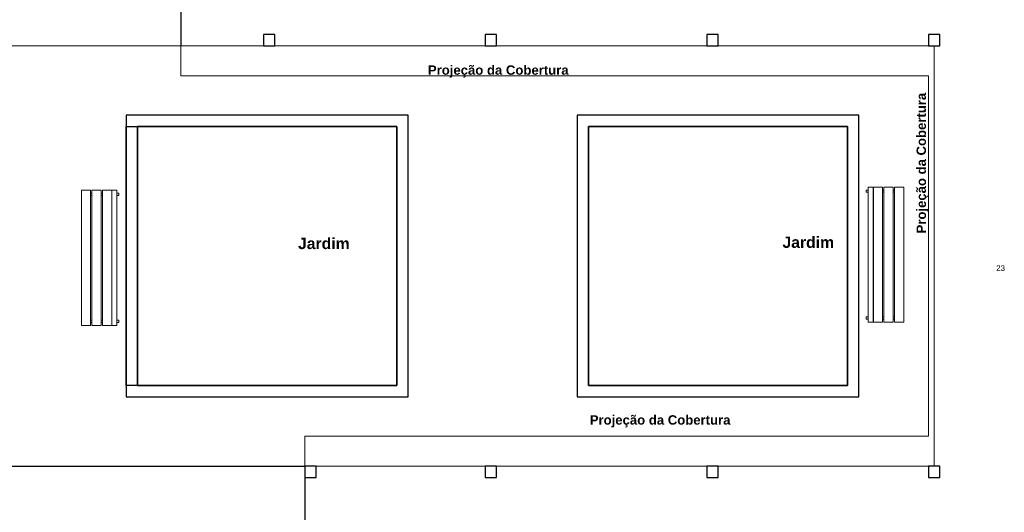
# Model space of a CAD drawing. Header units: millimetres. Extents: x 55082 to 85113, y -5867 to -946.
# Tile 8 of 77: x 55774 to 57084, y -4618 to -3962. Entities that reach past the tile are written whole.
import ezdxf

# ---------------------------------------------------------------- set-up
doc = ezdxf.new("R2010")
doc.units = ezdxf.units.MM
doc.header["$MEASUREMENT"] = 0
doc.layers.add('FINA', color=8, linetype='Continuous', lineweight=5)
doc.layers.add('Textos', color=7, linetype='Continuous', lineweight=5)
doc.styles.add('Arial', font='arial.ttf')
doc.styles.add('ArialN', font='arialbd.ttf')

msp = doc.modelspace()

# ---------------------------------------------------------------- linework, layer by layer
for points in [[(55988.1, -3802.1), (55988.1, -3997.1)], [(55915.6, -4089.6), (55915.6, -4464.6)], [(56290.6, -4089.6), (55915.6, -4089.6)], [(56290.6, -4464.6), (56290.6, -4089.6)], [(56515.6, -4089.6), (56515.6, -4464.6)], [(56890.6, -4089.6), (56515.6, -4089.6)], [(56890.6, -4464.6), (56890.6, -4089.6)], [(55930.6, -4449.6), (55930.6, -4104.6)], [(55930.6, -4104.6), (56275.6, -4104.6)], [(56275.6, -4104.6), (56275.6, -4449.6)], [(56530.6, -4449.6), (56530.6, -4104.6)], [(56530.6, -4104.6), (56875.6, -4104.6)], [(56875.6, -4104.6), (56875.6, -4449.6)], [(56275.6, -4449.6), (55930.6, -4449.6)], [(56875.6, -4449.6), (56530.6, -4449.6)], [(55915.6, -4464.6), (56290.6, -4464.6)], [(56515.6, -4464.6), (56890.6, -4464.6)], [(55553.1, -4557.1), (56153.1, -4557.1)], [(56153.1, -4557.1), (56153.1, -4752.1)]]:
    msp.add_lwpolyline(points)
for points in [[(56098.1, -3982.1), (56098.1, -3997.1), (56113.1, -3997.1), (56113.1, -3982.1)], [(56393.1, -3982.1), (56393.1, -3997.1), (56408.1, -3997.1), (56408.1, -3982.1)], [(56688.1, -3982.1), (56688.1, -3997.1), (56703.1, -3997.1), (56703.1, -3982.1)], [(56983.1, -3982.1), (56983.1, -3997.1), (56998.1, -3997.1), (56998.1, -3982.1)], [(55915.6, -4449.6), (55915.6, -4104.6), (56275.6, -4104.6), (56275.6, -4449.6)], [(55930.6, -4104.6), (55930.6, -4449.6), (56275.6, -4449.6), (56275.6, -4104.6)], [(56875.6, -4104.6), (56875.6, -4449.6), (56530.6, -4449.6), (56530.6, -4104.6)], [(56530.6, -4104.6), (56530.6, -4449.6), (56875.6, -4449.6), (56875.6, -4104.6)], [(56153.1, -4557.1), (56153.1, -4572.1), (56168.1, -4572.1), (56168.1, -4557.1)], [(56393.1, -4557.1), (56393.1, -4572.1), (56408.1, -4572.1), (56408.1, -4557.1)], [(56688.1, -4557.1), (56688.1, -4572.1), (56703.1, -4572.1), (56703.1, -4557.1)], [(56983.1, -4557.1), (56983.1, -4572.1), (56998.1, -4572.1), (56998.1, -4557.1)]]:
    msp.add_lwpolyline(points, close=True)
at = {"layer": 'FINA'}
for p, q in [((55855.8, -4189.6), (55855.8, -4369.6)), ((55868.1, -4189.6), (55855.8, -4189.6)), ((55868.1, -4369.6), (55868.1, -4189.6)), ((55869.9, -4189.6), (55869.9, -4369.6)), ((55882.2, -4189.6), (55869.9, -4189.6)), ((55882.2, -4369.6), (55882.2, -4189.6)), ((55884, -4189.6), (55884, -4369.6)), ((55896.3, -4189.6), (55884, -4189.6)), ((55896.3, -4369.6), (55896.3, -4189.6)), ((55903.2, -4189.6), (55896.5, -4189.6)), ((55896.5, -4189.6), (55896.5, -4369.6)), ((55903.2, -4369.6), (55903.2, -4189.6)), ((56900.3, -4189.2), (56902.9, -4189.2)), ((56900.3, -4192.2), (56900.3, -4189.2)), ((56902.9, -4192.2), (56900.3, -4192.2)), ((56902.9, -4185.2), (56909.6, -4185.2)), ((56902.9, -4365.2), (56902.9, -4185.2)), ((56909.6, -4185.2), (56909.6, -4365.2)), ((56909.6, -4189.2), (56909.8, -4189.2)), ((56909.8, -4192.2), (56909.6, -4192.2)), ((56909.8, -4185.2), (56922.1, -4185.2)), ((56909.8, -4365.2), (56909.8, -4185.2)), ((56922.1, -4185.2), (56922.1, -4365.2)), ((56922.1, -4189.2), (56923.9, -4189.2)), ((56923.9, -4192.2), (56922.1, -4192.2)), ((56923.9, -4185.2), (56936.2, -4185.2)), ((56923.9, -4365.2), (56923.9, -4185.2)), ((56923.9, -4189.2), (56923.9, -4192.2)), ((56936.2, -4185.2), (56936.2, -4365.2)), ((56936.2, -4189.2), (56938, -4189.2)), ((56938, -4192.2), (56936.2, -4192.2)), ((56938, -4185.2), (56950.3, -4185.2)), ((56938, -4365.2), (56938, -4185.2)), ((56938, -4189.2), (56938, -4192.2)), ((56950.3, -4185.2), (56950.3, -4365.2)), ((55869.9, -4193.6), (55868.1, -4193.6)), ((55868.1, -4193.6), (55868.1, -4196.6)), ((55868.1, -4196.6), (55869.9, -4196.6)), ((55884, -4193.6), (55882.2, -4193.6)), ((55882.2, -4193.6), (55882.2, -4196.6)), ((55882.2, -4196.6), (55884, -4196.6)), ((55896.5, -4193.6), (55896.3, -4193.6)), ((55896.3, -4196.6), (55896.5, -4196.6)), ((55905.8, -4193.6), (55903.2, -4193.6)), ((55903.2, -4196.6), (55905.8, -4196.6)), ((55905.8, -4196.6), (55905.8, -4193.6)), ((55869.9, -4362.6), (55868.1, -4362.6)), ((55868.1, -4362.6), (55868.1, -4365.6)), ((55884, -4362.6), (55882.2, -4362.6)), ((55882.2, -4362.6), (55882.2, -4365.6)), ((55896.5, -4362.6), (55896.3, -4362.6)), ((55896.3, -4362.6), (55896.3, -4365.6)), ((55905.8, -4362.6), (55903.2, -4362.6)), ((55905.8, -4365.6), (55905.8, -4362.6)), ((56900.3, -4358.2), (56902.9, -4358.2)), ((56900.3, -4361.2), (56900.3, -4358.2)), ((56902.9, -4361.2), (56900.3, -4361.2)), ((56909.6, -4358.2), (56909.8, -4358.2)), ((56909.8, -4361.2), (56909.6, -4361.2)), ((56909.8, -4358.2), (56909.8, -4361.2)), ((56922.1, -4358.2), (56923.9, -4358.2)), ((56923.9, -4361.2), (56922.1, -4361.2)), ((56923.9, -4358.2), (56923.9, -4361.2)), ((56936.2, -4358.2), (56938, -4358.2)), ((56938, -4361.2), (56936.2, -4361.2)), ((56938, -4358.2), (56938, -4361.2)), ((55855.8, -4369.6), (55868.1, -4369.6)), ((55868.1, -4365.6), (55869.9, -4365.6)), ((55869.9, -4369.6), (55882.2, -4369.6)), ((55882.2, -4365.6), (55884, -4365.6)), ((55884, -4369.6), (55896.3, -4369.6)), ((55896.3, -4365.6), (55896.5, -4365.6)), ((55896.5, -4369.6), (55903.2, -4369.6)), ((55903.2, -4365.6), (55905.8, -4365.6)), ((56909.6, -4365.2), (56902.9, -4365.2)), ((56922.1, -4365.2), (56909.8, -4365.2)), ((56936.2, -4365.2), (56923.9, -4365.2)), ((56950.3, -4365.2), (56938, -4365.2))]:
    msp.add_line(p, q, dxfattribs=at)
msp.add_lwpolyline([(56990.6, -3997.1), (55720.6, -3997.1), (55720.6, -4557.1), (56990.6, -4557.1)], close=True, dxfattribs=at)
msp.add_lwpolyline([(55988.1, -3997.1), (55988.1, -4037.1), (56983.1, -4037.1), (56983.1, -4517.1), (56153.1, -4517.1), (56153.1, -4557.1)], dxfattribs=at)

# ---------------------------------------------------------------- texts
at = {"layer": 'FINA', "style": 'ArialN'}
for s, insert, char_height, width, attachment_point in [('Projeção da Cobertura', (56410.6, -4023.2), 12.5, 374.562, 2), ('Jardim', (56144.1, -4252.9), 15, 137.424, 1), ('Jardim', (56788.8, -4251.3), 15, 137.424, 1), ('Projeção da Cobertura', (56626, -4489.2), 12.5, 374.562, 2)]:
    msp.add_mtext(s, dxfattribs=dict(at, insert=insert, char_height=char_height, width=width, attachment_point=attachment_point))
at = {"layer": 'FINA', "insert": (56967.3, -4153.4), "char_height": 12.5, "width": 374.562, "attachment_point": 2, "rotation": 90.0002, "style": 'ArialN'}
msp.add_mtext('Projeção da Cobertura', dxfattribs=at)
at = {"layer": 'Textos', "insert": (57073.3, -4297), "char_height": 7.5, "width": 23.3, "attachment_point": 7, "line_spacing_factor": 0.6, "style": 'Arial'}
msp.add_mtext('23', dxfattribs=at)

doc.saveas('drawing.dxf')
